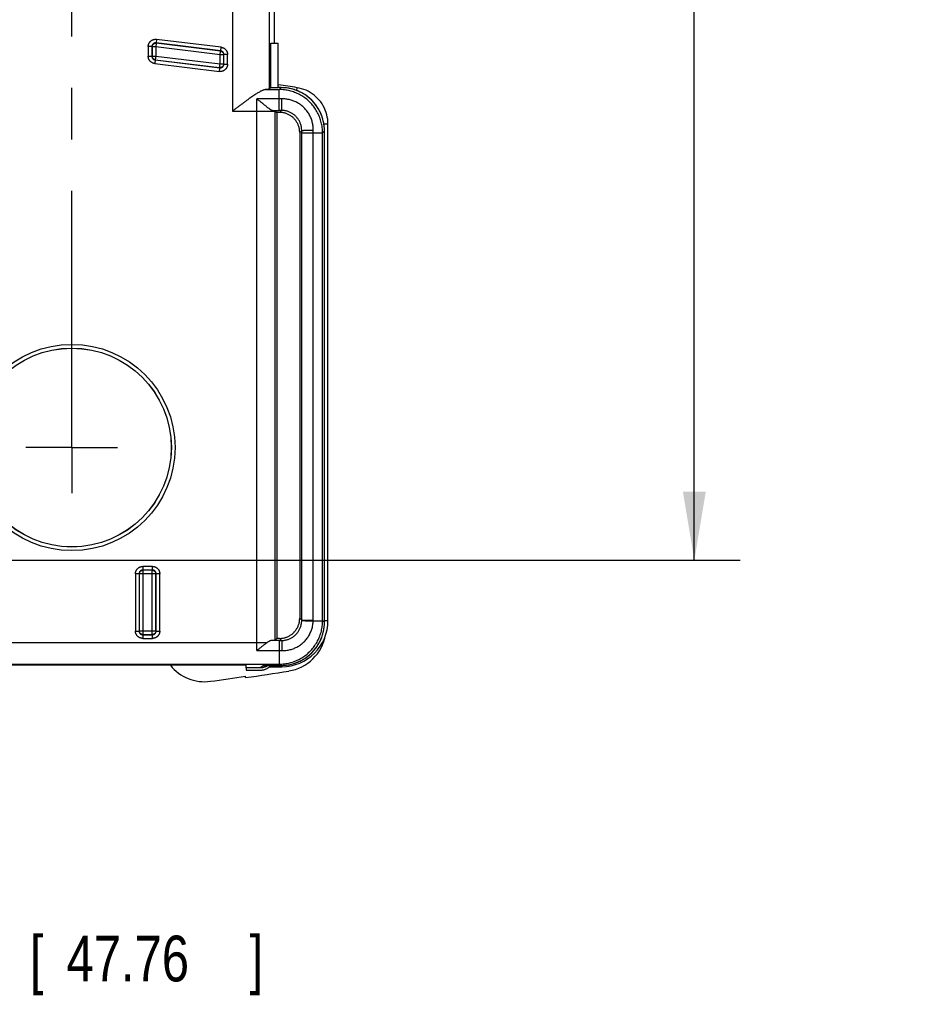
# Model space of a CAD drawing. Header units: inches. Extents: x 0 to 34, y 0 to 22.
# Tile 37 of 47: x 22.3 to 24.8, y 10.5 to 13.2. Entities that reach past the tile are written whole.
import ezdxf

# ---------------------------------------------------------------- set-up
doc = ezdxf.new("R2010")
doc.units = ezdxf.units.IN
doc.header["$LTSCALE"] = 1.87
doc.header["$MEASUREMENT"] = 0
doc.linetypes.add('CENTER', pattern=[0.6, 0.375, -0.075, 0.075, -0.075])
doc.layers.get('0').update_dxf_attribs({"linetype": 'CONTINUOUS'})
doc.layers.add('DEFAULT_1', color=7, linetype='CENTER')
doc.layers.add('DIMENSIONS', color=7, linetype='CONTINUOUS')
doc.styles.get("Standard").update_dxf_attribs({"font": 'txt', "width": 0.8})
doc.dimstyles.new('DIMSTYLE_1', dxfattribs={"dimtxt": 0.125, "dimasz": 0.1875, "dimexe": 0.18, "dimexo": 0.0625, "dimgap": 0.09, "dimtad": 0, "dimtih": 1, "dimtoh": 1, "dimdec": 3, "dimzin": 4, "dimdsep": 46, "dimtxsty": 'STANDARD', "dimblk": '_FILLED', "dimblk1": '_FILLED', "dimblk2": '_FILLED', "dimcen": 0.09, "dimadec": 0, "dimazin": 0, "dimtp": 0.01, "dimtm": 0.01, "dimtfac": 1, "dimtdec": 3, "dimtofl": 0, "dimtmove": 0, "dimatfit": 3, "dimldrblk": '_FILLED', "dimfxl": 1, "dimtolj": 1, "dimtzin": 4, "dimarcsym": 0})

# ---------------------------------------------------------------- blocks, each defined once
blk = doc.blocks.new('_FILLED')
at = {"color": 0, "linetype": 'BYBLOCK'}
blk.add_solid([(0, 0), (-1, 0.167), (-1, -0.167)], dxfattribs=at)
blk = doc.blocks.new('*D4')
at = {"layer": 'DIMENSIONS', "color": 2, "linetype": 'CONTINUOUS'}
for p, q in [((21.457, 18.2607), (24.2746, 18.2607)), ((24.1496, 18.2607), (24.1496, 15.3095)), ((24.1496, 11.7607), (24.1496, 14.6532)), ((21.4569, 11.7607), (24.2746, 11.7607))]:
    blk.add_line(p, q, dxfattribs=at)
at = {"layer": 'DIMENSIONS', "color": 2, "linetype": 'CONTINUOUS', "xscale": 0.1875, "yscale": 0.1875, "zscale": 0.1875}
for p, rotation in [((24.1496, 18.2607), 90), ((24.1496, 11.7607), 270)]:
    blk.add_blockref('_FILLED', p, dxfattribs=dict(at, rotation=rotation))
at = {"layer": 'DIMENSIONS', "color": 2, "linetype": 'CONTINUOUS', "width": 0.8}
for s, p in [('6.500', (23.4871, 15.122)), ('[', (24.1121, 15.122)), ('165.1', (24.2121, 15.122)), (']', (24.7121, 15.122)), ('PANEL MOUNT', (23.5996, 14.9032)), ('SCREW LOCATIONS', (23.3996, 14.7157))]:
    blk.add_text(s, height=0.125, dxfattribs=at).set_placement(p)
blk = doc.blocks.new('*D7')
at = {"layer": 'DIMENSIONS', "color": 2, "linetype": 'CONTINUOUS'}
for p, q in [((21.2693, 11.5731), (21.2693, 10.5482)), ((19.3891, 11.5338), (19.3891, 10.5482)), ((19.3891, 10.6732), (19.0291, 10.6732)), ((21.2693, 10.6732), (21.6484, 10.6732))]:
    blk.add_line(p, q, dxfattribs=at)
at = {"layer": 'DIMENSIONS', "color": 2, "linetype": 'CONTINUOUS', "xscale": 0.1875, "yscale": 0.1875, "zscale": 0.1875}
blk.add_blockref('_FILLED', (19.3891, 10.6732), dxfattribs=at)
at = {"layer": 'DIMENSIONS', "color": 2, "linetype": 'CONTINUOUS', "xscale": 0.1875, "yscale": 0.1875, "zscale": 0.1875, "rotation": 180}
blk.add_blockref('_FILLED', (21.2693, 10.6732), dxfattribs=at)
at = {"layer": 'DIMENSIONS', "color": 2, "linetype": 'CONTINUOUS', "width": 0.8}
for s, p in [('1.880', (21.7109, 10.6107)), ('[', (22.3359, 10.6107)), ('47.76', (22.4359, 10.6107)), (']', (22.9359, 10.6107))]:
    blk.add_text(s, height=0.125, dxfattribs=at).set_placement(p)

msp = doc.modelspace()

# ---------------------------------------------------------------- linework, layer by layer
at = {"color": 7, "linetype": 'CONTINUOUS'}
for p, q in [((23.0039, 13.173), (23.0039, 16.6764)), ((22.8894, 15.7362), (22.8894, 12.9872)), ((22.9894, 15.7354), (22.9894, 13.0473)), ((23.0038, 13.173), (23.0038, 15.7306)), ((22.6815, 13.1833), (22.6803, 13.1734)), ((22.858, 13.1616), (22.6815, 13.1833)), ((22.6691, 13.1635), (22.6591, 13.1635)), ((22.6591, 13.1635), (22.6591, 13.1371)), ((22.6696, 13.1629), (22.6691, 13.1635)), ((22.6691, 13.1635), (22.6691, 13.1371)), ((22.6796, 13.1629), (22.6696, 13.1629)), ((22.6696, 13.1629), (22.6696, 13.1376)), ((22.6808, 13.1728), (22.6796, 13.1629)), ((22.855, 13.1414), (22.6796, 13.1629)), ((22.6796, 13.1629), (22.6796, 13.1376)), ((22.8568, 13.1517), (22.6803, 13.1734)), ((22.6808, 13.1728), (22.6803, 13.1734)), ((22.8563, 13.1513), (22.6808, 13.1728)), ((22.855, 13.1414), (22.8563, 13.1513)), ((22.8563, 13.1513), (22.8568, 13.1517)), ((22.8568, 13.1517), (22.858, 13.1616)), ((22.9936, 13.173), (23.0141, 13.173)), ((22.9936, 13.0514), (22.9936, 13.173)), ((23.0141, 13.0514), (23.0141, 13.173)), ((22.6591, 13.1371), (22.6691, 13.1371)), ((22.6696, 13.1376), (22.6691, 13.1371)), ((22.6696, 13.1376), (22.6796, 13.1376)), ((22.6778, 13.1272), (22.6766, 13.1173)), ((22.6783, 13.1277), (22.6778, 13.1272)), ((22.6778, 13.1272), (22.8543, 13.1055)), ((22.6796, 13.1376), (22.6783, 13.1277)), ((22.6783, 13.1277), (22.8538, 13.1061)), ((22.6796, 13.1376), (22.855, 13.116)), ((22.865, 13.1414), (22.855, 13.1414)), ((22.855, 13.116), (22.855, 13.1414)), ((22.865, 13.1414), (22.8655, 13.1418)), ((22.865, 13.116), (22.865, 13.1414)), ((22.8755, 13.1418), (22.8655, 13.1418)), ((22.8655, 13.1155), (22.8655, 13.1418)), ((22.8755, 13.1155), (22.8755, 13.1418)), ((22.6766, 13.1173), (22.8531, 13.0956)), ((22.8531, 13.0956), (22.8543, 13.1055)), ((22.8538, 13.1061), (22.855, 13.116)), ((22.8538, 13.1061), (22.8543, 13.1055)), ((22.855, 13.116), (22.865, 13.116)), ((22.865, 13.116), (22.8655, 13.1155)), ((22.8655, 13.1155), (22.8755, 13.1155)), ((22.98, 13.0462), (23.0168, 13.0462)), ((22.9894, 13.0473), (22.9936, 13.0514)), ((22.9936, 13.0514), (23.0141, 13.0514)), ((23.022, 13.0514), (23.0142, 13.0514)), ((23.022, 13.0514), (23.0142, 13.0514)), ((23.0168, 13.0462), (23.022, 13.0514)), ((23.0168, 13.0206), (23.0168, 13.0462)), ((23.022, 13.0514), (23.022, 13.0514)), ((23.0642, 13.0436), (23.0655, 13.0513)), ((23.0168, 13.0206), (22.9552, 13.0206)), ((22.8894, 12.9872), (23.0051, 12.9872)), ((22.9551, 11.5362), (22.9551, 12.9872)), ((22.9991, 12.9893), (23.0168, 12.9893)), ((23.01, 12.9838), (23.0051, 12.9887)), ((23.0051, 11.5424), (23.0051, 12.9872)), ((23.0174, 12.9838), (23.0229, 12.9893)), ((23.0174, 12.9838), (23.01, 12.9838)), ((23.01, 12.9838), (23.01, 11.5474)), ((23.0725, 12.9287), (23.078, 12.9342)), ((23.1349, 12.9282), (23.14, 12.9333)), ((23.1385, 12.9526), (23.1496, 12.9526)), ((23.14, 12.9333), (23.1401, 12.9333)), ((23.14, 11.5918), (23.14, 12.9333)), ((23.1401, 11.5918), (23.1401, 12.9333)), ((23.1496, 11.5963), (23.1496, 12.9526)), ((23.0725, 12.9287), (23.0725, 11.6025)), ((23.078, 11.597), (23.078, 12.9282)), ((23.1093, 12.9282), (23.1349, 12.9282)), ((23.1093, 11.597), (23.1093, 12.9282)), ((23.1349, 11.5952), (23.1349, 12.9282)), ((22.6341, 11.7239), (22.6241, 11.7239)), ((22.6241, 11.7239), (22.6241, 11.5674)), ((22.6346, 11.7234), (22.6341, 11.7239)), ((22.6341, 11.7239), (22.6341, 11.5674)), ((22.68, 11.7234), (22.6346, 11.7234)), ((22.6346, 11.7234), (22.6346, 11.5679)), ((22.6706, 11.7439), (22.6441, 11.7439)), ((22.6441, 11.7439), (22.6441, 11.7339)), ((22.6706, 11.7339), (22.6441, 11.7339)), ((22.6446, 11.7334), (22.6441, 11.7339)), ((22.67, 11.7334), (22.6446, 11.7334)), ((22.6446, 11.7334), (22.6446, 11.5579)), ((22.67, 11.7334), (22.6706, 11.7339)), ((22.67, 11.5579), (22.67, 11.7334)), ((22.6706, 11.7339), (22.6706, 11.7439)), ((22.68, 11.7234), (22.6805, 11.7239)), ((22.68, 11.5679), (22.68, 11.7234)), ((22.6905, 11.7239), (22.6805, 11.7239)), ((22.6805, 11.5674), (22.6805, 11.7239)), ((22.6905, 11.5674), (22.6905, 11.7239)), ((23.0725, 11.6025), (23.078, 11.597)), ((23.078, 11.597), (23.1093, 11.597)), ((23.14, 11.5918), (23.1349, 11.5952)), ((23.1401, 11.5963), (23.1496, 11.5963)), ((23.14, 11.5918), (23.1401, 11.5918)), ((22.6241, 11.5674), (22.6341, 11.5674)), ((22.6346, 11.5679), (22.6341, 11.5674)), ((22.6346, 11.5679), (22.68, 11.5679)), ((22.68, 11.5679), (22.6805, 11.5674)), ((22.6805, 11.5674), (22.6905, 11.5674)), ((21.4223, 11.5362), (22.9837, 11.5362)), ((22.6446, 11.5579), (22.6441, 11.5574)), ((22.6441, 11.5574), (22.6706, 11.5574)), ((22.6441, 11.5574), (22.6441, 11.5474)), ((22.6441, 11.5474), (22.6706, 11.5474)), ((22.6446, 11.5579), (22.67, 11.5579)), ((22.67, 11.5579), (22.6706, 11.5574)), ((22.6706, 11.5474), (22.6706, 11.5574)), ((23.0168, 11.5417), (22.9967, 11.5417)), ((23.01, 11.5474), (23.0051, 11.5424)), ((23.0174, 11.5474), (23.01, 11.5474)), ((23.0174, 11.5474), (23.023, 11.5417)), ((22.9552, 11.5144), (23.0168, 11.5144)), ((23.0168, 11.5144), (23.0168, 11.4772)), ((21.4761, 11.4772), (23.0168, 11.4772)), ((22.9259, 11.4744), (21.4871, 11.4744)), ((22.9257, 11.4744), (22.9262, 11.4606)), ((22.9262, 11.4668), (22.9259, 11.4744)), ((22.9644, 11.4668), (22.9262, 11.4668)), ((22.9262, 11.4606), (22.9648, 11.4606)), ((22.9748, 11.4737), (22.9644, 11.4668)), ((22.9748, 11.4737), (23.022, 11.4737)), ((22.9748, 11.4737), (22.9756, 11.4737)), ((22.9867, 11.4737), (22.9863, 11.4735)), ((22.9904, 11.4702), (23.0235, 11.4702)), ((23.022, 11.4737), (23.0168, 11.4772)), ((23.022, 11.4737), (23.022, 11.4737)), ((23.0235, 11.4738), (23.0235, 11.4702)), ((22.9249, 11.4403), (22.9249, 11.444))]:
    msp.add_line(p, q, dxfattribs=at)
for points in [[(23.1401, 12.9333), (23.1399, 12.9399), (23.1393, 12.947), (23.1382, 12.9541), (23.1368, 12.9611), (23.1349, 12.968), (23.1325, 12.9748), (23.1298, 12.9815), (23.1267, 12.988), (23.1232, 12.9942), (23.1193, 13.0003), (23.115, 13.0061), (23.1104, 13.0116), (23.1055, 13.0168), (23.1003, 13.0217), (23.0948, 13.0263), (23.089, 13.0306), (23.0829, 13.0345), (23.0767, 13.038), (23.0702, 13.0411), (23.0635, 13.0439), (23.0567, 13.0462), (23.0498, 13.0481), (23.0428, 13.0496), (23.0357, 13.0506), (23.0286, 13.0512), (23.022, 13.0514)], [(23.1496, 12.9526), (23.1494, 12.9584), (23.1488, 12.9649), (23.1478, 12.9712), (23.1464, 12.9776), (23.1446, 12.9838), (23.1424, 12.9899), (23.1398, 12.9958), (23.1368, 13.0015), (23.1335, 13.0071), (23.1298, 13.0124), (23.1257, 13.0174), (23.1214, 13.0222), (23.1167, 13.0267), (23.1118, 13.0309), (23.1066, 13.0347), (23.1012, 13.0383), (23.0955, 13.0414), (23.0897, 13.0442), (23.0837, 13.0466), (23.0775, 13.0486), (23.0712, 13.0502), (23.0655, 13.0513)], [(23.022, 11.4737), (23.0285, 11.4739), (23.0357, 11.4745), (23.0427, 11.4756), (23.0498, 11.477), (23.0567, 11.4789), (23.0635, 11.4812), (23.0701, 11.484), (23.0766, 11.4871), (23.0829, 11.4906), (23.0889, 11.4945), (23.0947, 11.4988), (23.1002, 11.5034), (23.1055, 11.5083), (23.1104, 11.5135), (23.115, 11.519), (23.1192, 11.5248), (23.1231, 11.5309), (23.1267, 11.5371), (23.1298, 11.5436), (23.1325, 11.5503), (23.1348, 11.5571), (23.1367, 11.564), (23.1382, 11.571), (23.1393, 11.5781), (23.1399, 11.5852), (23.1401, 11.5918)]]:
    msp.add_lwpolyline(points, dxfattribs=at)
for radius in [0.2817, 0.2717, 0.2713]:
    msp.add_circle((22.4504, 12.0687), radius, dxfattribs=at)
for centre, radius, start, end in [((21.2694, 1.8723), 11.3223, 80.87232, 81.13538), ((23.0235, 11.5963), 0.1261, 270, 360), ((23.0235, 11.5786), 0.1217, 279.0139, 349.8745), ((22.8125, 11.5472), 0.1181, 218.047, 277.9222), ((21.2694, 22.6368), 11.3182, 278.41078, 279.01385), ((21.2694, 22.6368), 11.3146, 277.9222, 278.41348)]:
    msp.add_arc(centre, radius, start, end, dxfattribs=at)
for points, knots in [([(22.6591, 13.1635), (22.6591, 13.1641), (22.6591, 13.1654), (22.6594, 13.1672), (22.6598, 13.1691), (22.6604, 13.1708), (22.6612, 13.1726), (22.6621, 13.1742), (22.6632, 13.1757), (22.6644, 13.1772), (22.6658, 13.1785), (22.6673, 13.1797), (22.6688, 13.1807), (22.6705, 13.1816), (22.6722, 13.1823), (22.674, 13.1829), (22.6759, 13.1832), (22.6777, 13.1835), (22.6796, 13.1835), (22.6809, 13.1834), (22.6815, 13.1833)], [0, 0, 0, 0, 0.0559, 0.111303, 0.166624, 0.222342, 0.27821, 0.333689, 0.388857, 0.444273, 0.500086, 0.555731, 0.610956, 0.666223, 0.721938, 0.777781, 0.833264, 0.888548, 0.944111, 1, 1, 1, 1]), ([(22.6803, 13.1734), (22.6799, 13.1734), (22.6791, 13.1735), (22.678, 13.1734), (22.6769, 13.1733), (22.6758, 13.173), (22.6748, 13.1725), (22.6738, 13.172), (22.6729, 13.1713), (22.672, 13.1706), (22.6712, 13.1698), (22.6706, 13.1688), (22.67, 13.1679), (22.6696, 13.1668), (22.6693, 13.1657), (22.6691, 13.1646), (22.6691, 13.1639), (22.6691, 13.1635)], [0, 0, 0, 0, 0.066948, 0.133591, 0.200111, 0.266824, 0.333511, 0.399869, 0.466319, 0.533049, 0.599614, 0.66613, 0.732829, 0.799635, 0.866403, 0.933159, 1, 1, 1, 1]), ([(22.6696, 13.1629), (22.6696, 13.1633), (22.6696, 13.164), (22.6698, 13.1651), (22.6701, 13.1662), (22.6706, 13.1673), (22.6711, 13.1683), (22.6718, 13.1692), (22.6725, 13.17), (22.6734, 13.1708), (22.6743, 13.1714), (22.6753, 13.1719), (22.6763, 13.1724), (22.6774, 13.1727), (22.6785, 13.1729), (22.6797, 13.1729), (22.6804, 13.1729), (22.6808, 13.1728)], [0, 0, 0, 0, 0.066592, 0.133244, 0.199911, 0.266581, 0.333258, 0.399938, 0.466619, 0.533301, 0.599983, 0.666663, 0.73334, 0.800013, 0.866681, 0.933343, 1, 1, 1, 1]), ([(22.8563, 13.1513), (22.8566, 13.1512), (22.8574, 13.1511), (22.8584, 13.1508), (22.8595, 13.1503), (22.8604, 13.1498), (22.8613, 13.1491), (22.8622, 13.1484), (22.8629, 13.1476), (22.8635, 13.1466), (22.8641, 13.1457), (22.8645, 13.1446), (22.8648, 13.1436), (22.865, 13.1425), (22.865, 13.1417), (22.865, 13.1414)], [0, 0, 0, 0, 0.076863, 0.15378, 0.230705, 0.307634, 0.384567, 0.461501, 0.538436, 0.61537, 0.692303, 0.769234, 0.84616, 0.923083, 1, 1, 1, 1]), ([(22.8655, 13.1418), (22.8655, 13.1422), (22.8655, 13.1429), (22.8653, 13.144), (22.865, 13.1451), (22.8646, 13.1461), (22.8641, 13.1471), (22.8634, 13.148), (22.8627, 13.1489), (22.8618, 13.1496), (22.8609, 13.1503), (22.86, 13.1508), (22.8589, 13.1512), (22.8579, 13.1516), (22.8571, 13.1517), (22.8568, 13.1517)], [0, 0, 0, 0, 0.076979, 0.153923, 0.230873, 0.307774, 0.384598, 0.46143, 0.538316, 0.615206, 0.692107, 0.769032, 0.845985, 0.922973, 1, 1, 1, 1]), ([(22.858, 13.1616), (22.8586, 13.1616), (22.8599, 13.1614), (22.8618, 13.1608), (22.8636, 13.1602), (22.8653, 13.1593), (22.8669, 13.1583), (22.8685, 13.1571), (22.8699, 13.1558), (22.8712, 13.1543), (22.8723, 13.1528), (22.8733, 13.1511), (22.8741, 13.1493), (22.8747, 13.1475), (22.8752, 13.1456), (22.8755, 13.1437), (22.8755, 13.1424), (22.8755, 13.1418)], [0, 0, 0, 0, 0.066554, 0.133281, 0.199986, 0.266663, 0.33334, 0.400008, 0.466693, 0.533377, 0.600041, 0.66673, 0.733418, 0.800068, 0.866758, 0.933492, 1, 1, 1, 1]), ([(22.6766, 13.1173), (22.676, 13.1174), (22.6747, 13.1176), (22.6728, 13.1181), (22.671, 13.1188), (22.6693, 13.1196), (22.6677, 13.1207), (22.6661, 13.1218), (22.6647, 13.1232), (22.6634, 13.1246), (22.6623, 13.1262), (22.6613, 13.1278), (22.6605, 13.1296), (22.6599, 13.1314), (22.6594, 13.1333), (22.6591, 13.1352), (22.6591, 13.1365), (22.6591, 13.1371)], [0, 0, 0, 0, 0.066554, 0.133281, 0.199986, 0.266663, 0.33334, 0.400008, 0.466693, 0.533377, 0.600041, 0.66673, 0.733418, 0.800068, 0.866758, 0.933492, 1, 1, 1, 1]), ([(22.6691, 13.1371), (22.6691, 13.1368), (22.6691, 13.136), (22.6693, 13.1349), (22.6696, 13.1338), (22.67, 13.1328), (22.6705, 13.1318), (22.6712, 13.1309), (22.6719, 13.1301), (22.6728, 13.1293), (22.6737, 13.1287), (22.6746, 13.1281), (22.6757, 13.1277), (22.6767, 13.1274), (22.6775, 13.1273), (22.6778, 13.1272)], [0, 0, 0, 0, 0.076979, 0.153923, 0.230873, 0.307774, 0.384598, 0.46143, 0.538316, 0.615206, 0.692107, 0.769032, 0.845985, 0.922973, 1, 1, 1, 1]), ([(22.6783, 13.1277), (22.678, 13.1277), (22.6772, 13.1278), (22.6762, 13.1282), (22.6752, 13.1286), (22.6742, 13.1291), (22.6733, 13.1298), (22.6724, 13.1305), (22.6717, 13.1314), (22.6711, 13.1323), (22.6705, 13.1333), (22.6701, 13.1343), (22.6698, 13.1354), (22.6696, 13.1365), (22.6696, 13.1372), (22.6696, 13.1376)], [0, 0, 0, 0, 0.076863, 0.15378, 0.230705, 0.307634, 0.384567, 0.461501, 0.538436, 0.61537, 0.692303, 0.769234, 0.84616, 0.923083, 1, 1, 1, 1]), ([(22.8755, 13.1155), (22.8755, 13.1148), (22.8755, 13.1136), (22.8752, 13.1117), (22.8748, 13.1099), (22.8742, 13.1081), (22.8734, 13.1064), (22.8725, 13.1047), (22.8714, 13.1032), (22.8702, 13.1018), (22.8688, 13.1005), (22.8674, 13.0993), (22.8658, 13.0983), (22.8641, 13.0974), (22.8624, 13.0966), (22.8606, 13.0961), (22.8587, 13.0957), (22.8569, 13.0955), (22.855, 13.0954), (22.8537, 13.0955), (22.8531, 13.0956)], [0, 0, 0, 0, 0.0559, 0.111303, 0.166624, 0.222342, 0.27821, 0.333689, 0.388857, 0.444273, 0.500086, 0.555731, 0.610956, 0.666223, 0.721938, 0.777781, 0.833264, 0.888548, 0.944111, 1, 1, 1, 1]), ([(22.865, 13.116), (22.865, 13.1157), (22.865, 13.1149), (22.8648, 13.1138), (22.8645, 13.1127), (22.8641, 13.1117), (22.8635, 13.1107), (22.8628, 13.1098), (22.8621, 13.1089), (22.8612, 13.1082), (22.8603, 13.1075), (22.8593, 13.107), (22.8583, 13.1066), (22.8572, 13.1063), (22.8561, 13.1061), (22.8549, 13.106), (22.8542, 13.1061), (22.8538, 13.1061)], [0, 0, 0, 0, 0.066651, 0.133308, 0.199971, 0.266638, 0.33331, 0.399985, 0.466661, 0.533339, 0.600015, 0.66669, 0.733362, 0.800029, 0.866692, 0.933349, 1, 1, 1, 1]), ([(22.8543, 13.1055), (22.8547, 13.1055), (22.8555, 13.1054), (22.8566, 13.1055), (22.8577, 13.1057), (22.8588, 13.106), (22.8598, 13.1064), (22.8608, 13.1069), (22.8618, 13.1076), (22.8626, 13.1083), (22.8634, 13.1092), (22.864, 13.1101), (22.8646, 13.1111), (22.865, 13.1121), (22.8653, 13.1132), (22.8655, 13.1143), (22.8655, 13.1151), (22.8655, 13.1155)], [0, 0, 0, 0, 0.066948, 0.133591, 0.200111, 0.266824, 0.333511, 0.399869, 0.466319, 0.533049, 0.599614, 0.66613, 0.732829, 0.799635, 0.866403, 0.933159, 1, 1, 1, 1]), ([(22.98, 13.0462), (22.9793, 13.0462), (22.9779, 13.046), (22.9757, 13.0455), (22.9732, 13.0447), (22.9705, 13.0436), (22.9674, 13.0422), (22.964, 13.0404), (22.9603, 13.0383), (22.9563, 13.0359), (22.9519, 13.0331), (22.9471, 13.0299), (22.9419, 13.0264), (22.9363, 13.0225), (22.9304, 13.0182), (22.9242, 13.0136), (22.9176, 13.0087), (22.9108, 13.0036), (22.9038, 12.9982), (22.8967, 12.9928), (22.8919, 12.9891), (22.8894, 12.9872)], [0, 0, 0, 0, 0.018166, 0.038961, 0.062759, 0.0899, 0.1207, 0.155451, 0.194424, 0.237857, 0.28594, 0.338805, 0.396503, 0.458988, 0.526095, 0.597535, 0.672874, 0.751543, 0.832842, 0.915959, 1, 1, 1, 1]), ([(22.9894, 13.0473), (22.9893, 13.0472), (22.989, 13.0471), (22.9883, 13.0469), (22.9873, 13.0468), (22.9859, 13.0467), (22.9842, 13.0465), (22.9822, 13.0464), (22.9807, 13.0463), (22.98, 13.0462)], [0, 0, 0, 0, 0.038023, 0.110574, 0.21859, 0.362003, 0.540439, 0.753341, 1, 1, 1, 1]), ([(23.0142, 13.0514), (23.0142, 13.0514), (23.0142, 13.0514), (23.0141, 13.0514), (23.0141, 13.0514), (23.0141, 13.0514)], [0, 0, 0, 0, 0.344593, 0.689191, 1, 1, 1, 1]), ([(23.1349, 12.9282), (23.1349, 12.9305), (23.1347, 12.9353), (23.1341, 12.9424), (23.133, 12.9495), (23.1315, 12.9564), (23.1296, 12.9633), (23.1273, 12.97), (23.1246, 12.9766), (23.1214, 12.9831), (23.1179, 12.9893), (23.114, 12.9953), (23.1098, 13.001), (23.1053, 13.0065), (23.1004, 13.0117), (23.0952, 13.0166), (23.0897, 13.0211), (23.0839, 13.0254), (23.0779, 13.0293), (23.0717, 13.0328), (23.0653, 13.0359), (23.0587, 13.0386), (23.052, 13.0409), (23.0451, 13.0429), (23.0381, 13.0444), (23.0311, 13.0454), (23.024, 13.0461), (23.0192, 13.0462), (23.0168, 13.0462)], [0, 0, 0, 0, 0.038505, 0.076926, 0.115315, 0.153763, 0.192262, 0.230729, 0.26919, 0.307667, 0.346167, 0.384621, 0.423019, 0.46145, 0.499947, 0.538421, 0.576869, 0.615325, 0.653814, 0.692294, 0.730718, 0.769149, 0.80764, 0.846117, 0.884562, 0.923017, 0.961503, 1, 1, 1, 1]), ([(23.14, 12.9333), (23.14, 12.9357), (23.1399, 12.9405), (23.1393, 12.9476), (23.1382, 12.9546), (23.1367, 12.9616), (23.1348, 12.9685), (23.1324, 12.9752), (23.1297, 12.9818), (23.1266, 12.9882), (23.1231, 12.9944), (23.1192, 13.0004), (23.115, 13.0062), (23.1104, 13.0117), (23.1055, 13.0168), (23.1003, 13.0217), (23.0948, 13.0263), (23.0891, 13.0305), (23.0831, 13.0344), (23.0769, 13.0379), (23.0705, 13.041), (23.0639, 13.0438), (23.0571, 13.0461), (23.0503, 13.048), (23.0433, 13.0495), (23.0362, 13.0506), (23.0291, 13.0512), (23.0244, 13.0514), (23.022, 13.0514)], [0, 0, 0, 0, 0.038491, 0.076968, 0.115418, 0.15386, 0.192332, 0.230818, 0.269255, 0.307686, 0.346164, 0.384637, 0.423074, 0.461521, 0.500002, 0.53849, 0.576937, 0.615363, 0.653828, 0.692311, 0.730753, 0.769199, 0.807682, 0.84616, 0.884604, 0.923042, 0.961508, 1, 1, 1, 1]), ([(22.9551, 12.9872), (22.9551, 12.9885), (22.9551, 12.9911), (22.9551, 12.9951), (22.9551, 12.9989), (22.9551, 13.0028), (22.9551, 13.0065), (22.9552, 13.0102), (22.9552, 13.0138), (22.9552, 13.0172), (22.9552, 13.0195), (22.9552, 13.0206)], [0, 0, 0, 0, 0.118212, 0.235516, 0.351642, 0.466493, 0.579494, 0.689761, 0.796764, 0.900279, 1, 1, 1, 1]), ([(22.9552, 13.0206), (22.9562, 13.0199), (22.9583, 13.0185), (22.9613, 13.0164), (22.9644, 13.0141), (22.9674, 13.0117), (22.9703, 13.0094), (22.9731, 13.007), (22.9758, 13.0047), (22.9785, 13.0025), (22.981, 13.0004), (22.9833, 12.9985), (22.9856, 12.9967), (22.9877, 12.9951), (22.9896, 12.9937), (22.9915, 12.9925), (22.9931, 12.9915), (22.9947, 12.9907), (22.996, 12.99), (22.9972, 12.9896), (22.9982, 12.9894), (22.9989, 12.9893), (22.9991, 12.9893)], [0, 0, 0, 0, 0.067785, 0.137645, 0.207997, 0.278084, 0.347369, 0.415216, 0.481026, 0.544234, 0.60434, 0.66093, 0.713675, 0.762342, 0.806794, 0.846996, 0.882961, 0.91491, 0.942761, 0.966014, 0.984798, 1, 1, 1, 1]), ([(23.0237, 13.0207), (23.0229, 13.0207), (23.0214, 13.0206), (23.0191, 13.0206), (23.0176, 13.0206), (23.0168, 13.0206)], [0, 0, 0, 0, 0.331217, 0.664875, 1, 1, 1, 1]), ([(23.0168, 12.9893), (23.0168, 12.9893), (23.0168, 12.9895), (23.0168, 12.9898), (23.0168, 12.9904), (23.0168, 12.9911), (23.0168, 12.9919), (23.0168, 12.993), (23.0168, 12.9942), (23.0168, 12.9955), (23.0168, 12.997), (23.0168, 12.9985), (23.0168, 13.0002), (23.0168, 13.002), (23.0168, 13.0038), (23.0168, 13.0057), (23.0168, 13.0077), (23.0168, 13.0096), (23.0168, 13.0115), (23.0168, 13.0135), (23.0168, 13.0153), (23.0168, 13.0172), (23.0168, 13.0189), (23.0168, 13.02), (23.0168, 13.0206)], [0, 0, 0, 0, 0.004663, 0.015352, 0.031966, 0.054347, 0.082283, 0.115507, 0.153705, 0.196512, 0.243522, 0.294288, 0.348328, 0.405128, 0.464147, 0.524826, 0.586586, 0.648841, 0.711, 0.772471, 0.83267, 0.891024, 0.94698, 1, 1, 1, 1]), ([(23.0229, 12.9893), (23.0229, 12.9893), (23.023, 12.9895), (23.0231, 12.9898), (23.0232, 12.9904), (23.0232, 12.9911), (23.0233, 12.9919), (23.0234, 12.993), (23.0235, 12.9942), (23.0236, 12.9955), (23.0236, 12.997), (23.0237, 12.9986), (23.0237, 13.0003), (23.0238, 13.002), (23.0238, 13.0039), (23.0238, 13.0058), (23.0239, 13.0077), (23.0239, 13.0097), (23.0239, 13.0116), (23.0238, 13.0135), (23.0238, 13.0154), (23.0238, 13.0172), (23.0238, 13.019), (23.0237, 13.0201), (23.0237, 13.0207)], [0, 0, 0, 0, 0.005612, 0.016734, 0.033612, 0.056171, 0.084229, 0.117535, 0.155782, 0.19861, 0.245616, 0.296353, 0.350341, 0.407066, 0.465988, 0.526546, 0.588163, 0.650254, 0.712226, 0.773489, 0.833459, 0.891566, 0.947256, 1, 1, 1, 1]), ([(23.1093, 12.935), (23.1094, 12.9369), (23.1093, 12.9407), (23.1089, 12.9463), (23.1081, 12.9519), (23.1069, 12.9574), (23.1053, 12.9628), (23.1034, 12.9681), (23.1011, 12.9733), (23.0985, 12.9783), (23.0955, 12.9831), (23.0922, 12.9877), (23.0887, 12.9921), (23.0848, 12.9962), (23.0807, 13), (23.0763, 13.0036), (23.0717, 13.0069), (23.0669, 13.0098), (23.0619, 13.0124), (23.0568, 13.0147), (23.0515, 13.0166), (23.046, 13.0182), (23.0405, 13.0194), (23.0349, 13.0202), (23.0293, 13.0207), (23.0256, 13.0207), (23.0237, 13.0207)], [0, 0, 0, 0, 0.041995, 0.083644, 0.125193, 0.166816, 0.208496, 0.250147, 0.291785, 0.333466, 0.375189, 0.41684, 0.458451, 0.500131, 0.54185, 0.583518, 0.625161, 0.666833, 0.708505, 0.750157, 0.791834, 0.8335, 0.87516, 0.91685, 0.958505, 1, 1, 1, 1]), ([(22.9991, 12.9893), (22.9997, 12.9893), (23.0006, 12.9892), (23.0019, 12.9891), (23.003, 12.9891), (23.0037, 12.989), (23.0043, 12.9889), (23.0046, 12.9889), (23.0049, 12.9888), (23.005, 12.9888), (23.0051, 12.9887), (23.0051, 12.9887)], [0, 0, 0, 0, 0.26237, 0.484378, 0.653899, 0.775908, 0.862492, 0.922337, 0.962011, 0.986519, 1, 1, 1, 1]), ([(23.0051, 12.9872), (23.0051, 12.9874), (23.0051, 12.9877), (23.0051, 12.9882), (23.0051, 12.9885), (23.0051, 12.9887)], [0, 0, 0, 0, 0.341068, 0.67489, 1, 1, 1, 1]), ([(23.0229, 12.9893), (23.0222, 12.9893), (23.0209, 12.9893), (23.0189, 12.9893), (23.0175, 12.9893), (23.0168, 12.9893)], [0, 0, 0, 0, 0.327267, 0.660727, 1, 1, 1, 1]), ([(23.078, 12.9342), (23.0779, 12.9356), (23.0778, 12.9383), (23.0774, 12.9424), (23.0766, 12.9465), (23.0755, 12.9504), (23.0742, 12.9543), (23.0725, 12.9581), (23.0706, 12.9617), (23.0684, 12.9652), (23.0659, 12.9685), (23.0632, 12.9717), (23.0603, 12.9746), (23.0572, 12.9773), (23.0539, 12.9797), (23.0504, 12.9819), (23.0468, 12.9838), (23.043, 12.9855), (23.0391, 12.9869), (23.0351, 12.9879), (23.0311, 12.9887), (23.027, 12.9892), (23.0242, 12.9893), (23.0229, 12.9893)], [0, 0, 0, 0, 0.047667, 0.095279, 0.142877, 0.190529, 0.238171, 0.28577, 0.333409, 0.381044, 0.428568, 0.476118, 0.523774, 0.57137, 0.618948, 0.666597, 0.714215, 0.761783, 0.809406, 0.857077, 0.904731, 0.952384, 1, 1, 1, 1]), ([(23.0725, 12.9287), (23.0725, 12.9301), (23.0724, 12.9328), (23.0719, 12.9369), (23.0711, 12.941), (23.0701, 12.945), (23.0687, 12.9489), (23.067, 12.9526), (23.0651, 12.9563), (23.0629, 12.9598), (23.0605, 12.9631), (23.0578, 12.9662), (23.0549, 12.9691), (23.0517, 12.9718), (23.0484, 12.9743), (23.0449, 12.9765), (23.0413, 12.9784), (23.0375, 12.98), (23.0336, 12.9814), (23.0296, 12.9825), (23.0256, 12.9832), (23.0215, 12.9837), (23.0187, 12.9838), (23.0174, 12.9838)], [0, 0, 0, 0, 0.047641, 0.095275, 0.142904, 0.190528, 0.238147, 0.285761, 0.333373, 0.380982, 0.42859, 0.476196, 0.523804, 0.57141, 0.619018, 0.666627, 0.714239, 0.761853, 0.809472, 0.857096, 0.904725, 0.952359, 1, 1, 1, 1]), ([(23.0779, 12.9342), (23.078, 12.9342), (23.0782, 12.9343), (23.0785, 12.9344), (23.079, 12.9345), (23.0797, 12.9346), (23.0806, 12.9347), (23.0816, 12.9348), (23.0828, 12.9348), (23.0842, 12.9349), (23.0856, 12.935), (23.0872, 12.935), (23.0889, 12.9351), (23.0907, 12.9351), (23.0926, 12.9352), (23.0945, 12.9352), (23.0964, 12.9352), (23.0983, 12.9352), (23.1003, 12.9352), (23.1022, 12.9352), (23.1041, 12.9352), (23.1059, 12.9351), (23.1076, 12.9351), (23.1088, 12.9351), (23.1093, 12.935)], [0, 0, 0, 0, 0.005615, 0.016738, 0.033617, 0.056178, 0.084237, 0.117545, 0.155793, 0.198624, 0.245632, 0.296372, 0.350362, 0.407089, 0.466013, 0.526573, 0.588191, 0.65028, 0.71225, 0.77351, 0.833476, 0.891577, 0.947262, 1, 1, 1, 1]), ([(23.078, 12.9282), (23.078, 12.9289), (23.078, 12.9302), (23.078, 12.9322), (23.078, 12.9335), (23.078, 12.9342)], [0, 0, 0, 0, 0.341051, 0.675166, 1, 1, 1, 1]), ([(23.1093, 12.9282), (23.1093, 12.9289), (23.1093, 12.9305), (23.1093, 12.9328), (23.1093, 12.9343), (23.1093, 12.935)], [0, 0, 0, 0, 0.337052, 0.670677, 1, 1, 1, 1]), ([(23.078, 12.9282), (23.078, 12.9282), (23.0782, 12.9282), (23.0785, 12.9282), (23.079, 12.9282), (23.0797, 12.9282), (23.0806, 12.9282), (23.0816, 12.9282), (23.0828, 12.9282), (23.0842, 12.9282), (23.0856, 12.9282), (23.0872, 12.9282), (23.0889, 12.9282), (23.0907, 12.9282), (23.0925, 12.9282), (23.0944, 12.9282), (23.0963, 12.9282), (23.0983, 12.9282), (23.1002, 12.9282), (23.1021, 12.9282), (23.104, 12.9282), (23.1058, 12.9282), (23.1076, 12.9282), (23.1087, 12.9282), (23.1093, 12.9282)], [0, 0, 0, 0, 0.004662, 0.015351, 0.031965, 0.054346, 0.082281, 0.115506, 0.153703, 0.19651, 0.24352, 0.294287, 0.348326, 0.405126, 0.464145, 0.524824, 0.586584, 0.648839, 0.710998, 0.772468, 0.832667, 0.891021, 0.946976, 1, 1, 1, 1]), ([(22.6241, 11.7239), (22.6241, 11.7245), (22.6241, 11.7258), (22.6244, 11.7276), (22.6248, 11.7294), (22.6254, 11.7312), (22.6261, 11.7328), (22.627, 11.7345), (22.6281, 11.736), (22.6293, 11.7374), (22.6306, 11.7387), (22.632, 11.7399), (22.6335, 11.7409), (22.6351, 11.7418), (22.6368, 11.7426), (22.6386, 11.7432), (22.6404, 11.7436), (22.6422, 11.7439), (22.6434, 11.7439), (22.6441, 11.7439)], [0, 0, 0, 0, 0.05872, 0.117568, 0.176408, 0.23524, 0.29408, 0.352903, 0.411717, 0.470544, 0.529363, 0.588176, 0.647008, 0.705828, 0.764661, 0.8235, 0.882339, 0.941211, 1, 1, 1, 1]), ([(22.6441, 11.7339), (22.6437, 11.7339), (22.6429, 11.7339), (22.6418, 11.7337), (22.6407, 11.7334), (22.6397, 11.733), (22.6387, 11.7324), (22.6378, 11.7318), (22.637, 11.731), (22.6362, 11.7302), (22.6356, 11.7293), (22.635, 11.7283), (22.6346, 11.7272), (22.6343, 11.7262), (22.6341, 11.725), (22.6341, 11.7243), (22.6341, 11.7239)], [0, 0, 0, 0, 0.071482, 0.142991, 0.214439, 0.285828, 0.357212, 0.428607, 0.499977, 0.571305, 0.642638, 0.714031, 0.78547, 0.856939, 0.928449, 1, 1, 1, 1]), ([(22.6346, 11.7234), (22.6346, 11.7238), (22.6346, 11.7245), (22.6348, 11.7256), (22.6351, 11.7267), (22.6355, 11.7278), (22.6361, 11.7287), (22.6367, 11.7297), (22.6375, 11.7305), (22.6383, 11.7312), (22.6392, 11.7319), (22.6402, 11.7324), (22.6413, 11.7329), (22.6423, 11.7332), (22.6434, 11.7334), (22.6442, 11.7334), (22.6446, 11.7334)], [0, 0, 0, 0, 0.071352, 0.142766, 0.214199, 0.285632, 0.357072, 0.428514, 0.499957, 0.5714, 0.642842, 0.714282, 0.785718, 0.857151, 0.928578, 1, 1, 1, 1]), ([(22.67, 11.7334), (22.6704, 11.7334), (22.6712, 11.7334), (22.6723, 11.7332), (22.6733, 11.7329), (22.6744, 11.7324), (22.6754, 11.7319), (22.6763, 11.7312), (22.6771, 11.7305), (22.6779, 11.7297), (22.6785, 11.7287), (22.6791, 11.7278), (22.6795, 11.7267), (22.6798, 11.7256), (22.68, 11.7245), (22.68, 11.7238), (22.68, 11.7234)], [0, 0, 0, 0, 0.071352, 0.142766, 0.214199, 0.285632, 0.357072, 0.428514, 0.499957, 0.5714, 0.642842, 0.714282, 0.785718, 0.857151, 0.928578, 1, 1, 1, 1]), ([(22.6706, 11.7439), (22.6712, 11.7439), (22.6724, 11.7439), (22.6742, 11.7436), (22.676, 11.7432), (22.6778, 11.7426), (22.6795, 11.7418), (22.6811, 11.7409), (22.6826, 11.7399), (22.684, 11.7387), (22.6853, 11.7374), (22.6865, 11.736), (22.6876, 11.7345), (22.6885, 11.7328), (22.6892, 11.7312), (22.6898, 11.7294), (22.6902, 11.7276), (22.6905, 11.7258), (22.6905, 11.7245), (22.6905, 11.7239)], [0, 0, 0, 0, 0.05872, 0.117568, 0.176408, 0.23524, 0.29408, 0.352903, 0.411717, 0.470544, 0.529363, 0.588176, 0.647008, 0.705828, 0.764661, 0.8235, 0.882339, 0.941211, 1, 1, 1, 1]), ([(22.6805, 11.7239), (22.6805, 11.7243), (22.6805, 11.725), (22.6803, 11.7262), (22.68, 11.7272), (22.6796, 11.7283), (22.679, 11.7293), (22.6784, 11.7302), (22.6776, 11.731), (22.6768, 11.7318), (22.6759, 11.7324), (22.6749, 11.733), (22.6739, 11.7334), (22.6728, 11.7337), (22.6717, 11.7339), (22.6709, 11.7339), (22.6706, 11.7339)], [0, 0, 0, 0, 0.071482, 0.142991, 0.214439, 0.285828, 0.357212, 0.428607, 0.499977, 0.571305, 0.642638, 0.714031, 0.78547, 0.856939, 0.928449, 1, 1, 1, 1]), ([(23.0168, 11.4772), (23.0192, 11.4772), (23.024, 11.4773), (23.0311, 11.478), (23.0381, 11.479), (23.0451, 11.4805), (23.052, 11.4825), (23.0588, 11.4848), (23.0654, 11.4875), (23.0718, 11.4907), (23.078, 11.4942), (23.084, 11.4981), (23.0897, 11.5023), (23.0952, 11.5069), (23.1004, 11.5118), (23.1053, 11.517), (23.1099, 11.5225), (23.1141, 11.5282), (23.118, 11.5342), (23.1215, 11.5405), (23.1246, 11.5469), (23.1273, 11.5535), (23.1297, 11.5603), (23.1316, 11.5671), (23.1331, 11.5741), (23.1341, 11.5812), (23.1348, 11.5882), (23.1349, 11.5929), (23.1349, 11.5952)], [0, 0, 0, 0, 0.038536, 0.077061, 0.115557, 0.154041, 0.192558, 0.231089, 0.269561, 0.308025, 0.346546, 0.385074, 0.423569, 0.462057, 0.500572, 0.539108, 0.577579, 0.616018, 0.654512, 0.693051, 0.731564, 0.770062, 0.80857, 0.847095, 0.88559, 0.92404, 0.962402, 1, 1, 1, 1]), ([(23.0174, 11.5474), (23.0187, 11.5474), (23.0215, 11.5475), (23.0256, 11.5479), (23.0296, 11.5487), (23.0336, 11.5498), (23.0375, 11.5511), (23.0413, 11.5528), (23.0449, 11.5547), (23.0484, 11.5569), (23.0517, 11.5593), (23.0549, 11.562), (23.0578, 11.5649), (23.0605, 11.5681), (23.0629, 11.5714), (23.0651, 11.5749), (23.067, 11.5785), (23.0687, 11.5823), (23.0701, 11.5862), (23.0711, 11.5902), (23.0719, 11.5942), (23.0724, 11.5983), (23.0725, 11.6011), (23.0725, 11.6025)], [0, 0, 0, 0, 0.047641, 0.095275, 0.142904, 0.190528, 0.238147, 0.285761, 0.333373, 0.380982, 0.42859, 0.476196, 0.523804, 0.57141, 0.619018, 0.666627, 0.714239, 0.761853, 0.809472, 0.857096, 0.904725, 0.952359, 1, 1, 1, 1]), ([(23.022, 11.4737), (23.0243, 11.4737), (23.0291, 11.4739), (23.0362, 11.4745), (23.0433, 11.4756), (23.0502, 11.4771), (23.0571, 11.479), (23.0639, 11.4813), (23.0705, 11.4841), (23.0769, 11.4872), (23.0831, 11.4907), (23.0891, 11.4946), (23.0948, 11.4988), (23.1003, 11.5034), (23.1055, 11.5083), (23.1104, 11.5135), (23.115, 11.5189), (23.1192, 11.5247), (23.1231, 11.5307), (23.1266, 11.5369), (23.1297, 11.5433), (23.1324, 11.5499), (23.1348, 11.5567), (23.1367, 11.5635), (23.1382, 11.5705), (23.1393, 11.5776), (23.1399, 11.5847), (23.14, 11.5894), (23.14, 11.5918)], [0, 0, 0, 0, 0.038492, 0.076958, 0.115398, 0.153843, 0.192321, 0.230804, 0.269251, 0.307695, 0.346178, 0.384644, 0.423072, 0.461519, 0.500008, 0.538489, 0.576937, 0.615374, 0.653847, 0.692325, 0.730755, 0.769191, 0.807676, 0.846147, 0.884588, 0.923035, 0.961511, 1, 1, 1, 1]), ([(23.023, 11.5417), (23.0243, 11.5418), (23.027, 11.5419), (23.031, 11.5423), (23.035, 11.5431), (23.039, 11.5441), (23.0428, 11.5454), (23.0465, 11.547), (23.0501, 11.5489), (23.0536, 11.5511), (23.0569, 11.5534), (23.06, 11.5561), (23.0629, 11.5589), (23.0656, 11.562), (23.068, 11.5652), (23.0702, 11.5687), (23.0722, 11.5722), (23.0739, 11.5759), (23.0753, 11.5798), (23.0764, 11.5837), (23.0772, 11.5877), (23.0778, 11.5917), (23.0779, 11.5944), (23.0779, 11.5958)], [0, 0, 0, 0, 0.047567, 0.09503, 0.142459, 0.189983, 0.23755, 0.28504, 0.332564, 0.380185, 0.427762, 0.475319, 0.522955, 0.570641, 0.61831, 0.665997, 0.713686, 0.761378, 0.809104, 0.85685, 0.904583, 0.952295, 1, 1, 1, 1]), ([(23.0236, 11.5143), (23.0255, 11.5142), (23.0293, 11.5142), (23.035, 11.5146), (23.0406, 11.5154), (23.0462, 11.5166), (23.0516, 11.5182), (23.057, 11.5201), (23.0622, 11.5224), (23.0672, 11.5251), (23.0721, 11.5281), (23.0767, 11.5314), (23.0811, 11.535), (23.0852, 11.5389), (23.0891, 11.5431), (23.0927, 11.5476), (23.0959, 11.5523), (23.0989, 11.5572), (23.1015, 11.5623), (23.1037, 11.5675), (23.1056, 11.5729), (23.1071, 11.5784), (23.1082, 11.5841), (23.1089, 11.5897), (23.1092, 11.5935), (23.1092, 11.5954)], [0, 0, 0, 0, 0.043938, 0.087336, 0.13048, 0.173726, 0.217153, 0.26056, 0.303843, 0.347191, 0.39071, 0.434192, 0.477574, 0.521022, 0.564597, 0.608138, 0.651638, 0.69517, 0.738741, 0.782348, 0.825948, 0.86952, 0.913126, 0.956675, 1, 1, 1, 1]), ([(23.0779, 11.5958), (23.0779, 11.5959), (23.078, 11.5962), (23.078, 11.5966), (23.078, 11.5968), (23.078, 11.597)], [0, 0, 0, 0, 0.338789, 0.672135, 1, 1, 1, 1]), ([(23.0779, 11.5958), (23.078, 11.5958), (23.0782, 11.5958), (23.0785, 11.5959), (23.079, 11.5959), (23.0797, 11.5959), (23.0806, 11.5959), (23.0816, 11.5959), (23.0828, 11.5959), (23.0841, 11.5959), (23.0856, 11.5959), (23.0872, 11.5958), (23.0889, 11.5958), (23.0907, 11.5958), (23.0925, 11.5958), (23.0944, 11.5957), (23.0963, 11.5957), (23.0982, 11.5957), (23.1002, 11.5956), (23.1021, 11.5956), (23.104, 11.5955), (23.1058, 11.5955), (23.1075, 11.5954), (23.1087, 11.5954), (23.1092, 11.5954)], [0, 0, 0, 0, 0.004774, 0.015521, 0.032174, 0.054582, 0.082533, 0.115765, 0.153963, 0.196763, 0.243761, 0.29451, 0.348529, 0.405305, 0.464299, 0.52495, 0.586684, 0.648914, 0.711049, 0.772499, 0.832681, 0.891024, 0.946974, 1, 1, 1, 1]), ([(23.1092, 11.5954), (23.1092, 11.5956), (23.1093, 11.5959), (23.1093, 11.5964), (23.1093, 11.5968), (23.1093, 11.597)], [0, 0, 0, 0, 0.340808, 0.674154, 1, 1, 1, 1]), ([(23.1092, 11.5954), (23.1104, 11.5954), (23.1126, 11.5954), (23.1159, 11.5954), (23.1189, 11.5954), (23.1217, 11.5954), (23.1243, 11.5954), (23.1266, 11.5954), (23.1286, 11.5954), (23.1304, 11.5954), (23.1319, 11.5954), (23.1331, 11.5954), (23.1339, 11.5954), (23.1345, 11.5954), (23.1348, 11.5954), (23.1349, 11.5954)], [0, 0, 0, 0, 0.134329, 0.261094, 0.379627, 0.489303, 0.589543, 0.679821, 0.759659, 0.828637, 0.886391, 0.932617, 0.967071, 0.989572, 1, 1, 1, 1]), ([(22.6441, 11.5474), (22.6434, 11.5474), (22.6422, 11.5475), (22.6404, 11.5477), (22.6386, 11.5482), (22.6368, 11.5488), (22.6351, 11.5495), (22.6335, 11.5504), (22.632, 11.5514), (22.6306, 11.5526), (22.6293, 11.5539), (22.6281, 11.5554), (22.627, 11.5569), (22.6261, 11.5585), (22.6254, 11.5602), (22.6248, 11.5619), (22.6244, 11.5637), (22.6241, 11.5656), (22.6241, 11.5668), (22.6241, 11.5674)], [0, 0, 0, 0, 0.05872, 0.117568, 0.176408, 0.23524, 0.29408, 0.352903, 0.411717, 0.470544, 0.529363, 0.588176, 0.647008, 0.705828, 0.764661, 0.8235, 0.882339, 0.941211, 1, 1, 1, 1]), ([(22.6341, 11.5674), (22.6341, 11.5671), (22.6341, 11.5663), (22.6343, 11.5652), (22.6346, 11.5641), (22.635, 11.5631), (22.6356, 11.5621), (22.6362, 11.5612), (22.637, 11.5603), (22.6378, 11.5596), (22.6387, 11.5589), (22.6397, 11.5584), (22.6407, 11.558), (22.6418, 11.5577), (22.6429, 11.5575), (22.6437, 11.5574), (22.6441, 11.5574)], [0, 0, 0, 0, 0.071482, 0.142991, 0.214439, 0.285828, 0.357212, 0.428607, 0.499977, 0.571305, 0.642638, 0.714031, 0.78547, 0.856939, 0.928449, 1, 1, 1, 1]), ([(22.6446, 11.5579), (22.6442, 11.5579), (22.6434, 11.558), (22.6423, 11.5582), (22.6413, 11.5585), (22.6402, 11.5589), (22.6392, 11.5595), (22.6383, 11.5601), (22.6375, 11.5609), (22.6367, 11.5617), (22.6361, 11.5626), (22.6355, 11.5636), (22.6351, 11.5646), (22.6348, 11.5657), (22.6346, 11.5668), (22.6346, 11.5676), (22.6346, 11.5679)], [0, 0, 0, 0, 0.071352, 0.142766, 0.214199, 0.285632, 0.357072, 0.428514, 0.499957, 0.5714, 0.642842, 0.714282, 0.785718, 0.857151, 0.928578, 1, 1, 1, 1]), ([(22.68, 11.5679), (22.68, 11.5676), (22.68, 11.5668), (22.6798, 11.5657), (22.6795, 11.5646), (22.6791, 11.5636), (22.6785, 11.5626), (22.6779, 11.5617), (22.6771, 11.5609), (22.6763, 11.5601), (22.6754, 11.5595), (22.6744, 11.5589), (22.6733, 11.5585), (22.6723, 11.5582), (22.6712, 11.558), (22.6704, 11.5579), (22.67, 11.5579)], [0, 0, 0, 0, 0.071416, 0.142837, 0.214263, 0.285693, 0.357127, 0.428563, 0.5, 0.571437, 0.642873, 0.714307, 0.785737, 0.857163, 0.928584, 1, 1, 1, 1]), ([(22.6905, 11.5674), (22.6905, 11.5668), (22.6905, 11.5656), (22.6902, 11.5637), (22.6898, 11.5619), (22.6892, 11.5602), (22.6885, 11.5585), (22.6876, 11.5569), (22.6865, 11.5554), (22.6853, 11.5539), (22.684, 11.5526), (22.6826, 11.5514), (22.6811, 11.5504), (22.6795, 11.5495), (22.6778, 11.5488), (22.676, 11.5482), (22.6742, 11.5477), (22.6724, 11.5475), (22.6712, 11.5474), (22.6706, 11.5474)], [0, 0, 0, 0, 0.05872, 0.117568, 0.176408, 0.23524, 0.29408, 0.352903, 0.411717, 0.470544, 0.529363, 0.588176, 0.647008, 0.705828, 0.764661, 0.8235, 0.882339, 0.941211, 1, 1, 1, 1]), ([(22.6706, 11.5574), (22.6709, 11.5574), (22.6717, 11.5575), (22.6728, 11.5577), (22.6739, 11.558), (22.6749, 11.5584), (22.6759, 11.5589), (22.6768, 11.5596), (22.6776, 11.5603), (22.6784, 11.5612), (22.679, 11.5621), (22.6796, 11.5631), (22.68, 11.5641), (22.6803, 11.5652), (22.6805, 11.5663), (22.6805, 11.5671), (22.6805, 11.5674)], [0, 0, 0, 0, 0.071482, 0.142991, 0.214439, 0.285828, 0.357212, 0.428607, 0.499977, 0.571305, 0.642638, 0.714031, 0.78547, 0.856939, 0.928449, 1, 1, 1, 1]), ([(22.9552, 11.5144), (22.9551, 11.5155), (22.9551, 11.5179), (22.9551, 11.5215), (22.9551, 11.5251), (22.9551, 11.5288), (22.9551, 11.5325), (22.9551, 11.535), (22.9551, 11.5362)], [0, 0, 0, 0, 0.160713, 0.324854, 0.491247, 0.659372, 0.829078, 1, 1, 1, 1]), ([(22.9552, 11.5144), (22.9562, 11.5151), (22.9583, 11.5167), (22.9614, 11.5191), (22.9645, 11.5215), (22.9675, 11.5239), (22.9704, 11.5262), (22.9733, 11.5285), (22.976, 11.5307), (22.9787, 11.5327), (22.9812, 11.5345), (22.9829, 11.5357), (22.9837, 11.5362)], [0, 0, 0, 0, 0.108278, 0.217723, 0.326881, 0.434626, 0.539926, 0.641805, 0.739429, 0.832061, 0.919075, 1, 1, 1, 1]), ([(22.9967, 11.5417), (22.9963, 11.5417), (22.9953, 11.5416), (22.9938, 11.5413), (22.9921, 11.5407), (22.9902, 11.5399), (22.9882, 11.5389), (22.9859, 11.5377), (22.9844, 11.5367), (22.9837, 11.5362)], [0, 0, 0, 0, 0.094928, 0.20334, 0.327334, 0.468565, 0.628056, 0.805807, 1, 1, 1, 1]), ([(23.0051, 11.5424), (23.0051, 11.5424), (23.0048, 11.5423), (23.0044, 11.5422), (23.0037, 11.5422), (23.0027, 11.5421), (23.0015, 11.542), (23.0001, 11.5419), (22.9985, 11.5418), (22.9973, 11.5418), (22.9967, 11.5417)], [0, 0, 0, 0, 0.02774, 0.083433, 0.167596, 0.280003, 0.420174, 0.587456, 0.781045, 1, 1, 1, 1]), ([(23.0168, 11.5417), (23.0175, 11.5417), (23.0189, 11.5417), (23.0209, 11.5417), (23.0223, 11.5417), (23.023, 11.5417)], [0, 0, 0, 0, 0.339651, 0.67371, 1, 1, 1, 1]), ([(23.0168, 11.5417), (23.0168, 11.5417), (23.0168, 11.5415), (23.0168, 11.5412), (23.0168, 11.5407), (23.0168, 11.54), (23.0168, 11.5392), (23.0168, 11.5382), (23.0168, 11.537), (23.0168, 11.5357), (23.0168, 11.5343), (23.0168, 11.5327), (23.0168, 11.5311), (23.0168, 11.5293), (23.0168, 11.5275), (23.0168, 11.5257), (23.0168, 11.5238), (23.0168, 11.5219), (23.0168, 11.52), (23.0168, 11.5181), (23.0168, 11.5162), (23.0168, 11.515), (23.0168, 11.5144)], [0, 0, 0, 0, 0.005208, 0.017115, 0.03561, 0.060523, 0.091623, 0.128623, 0.171181, 0.218904, 0.271349, 0.328033, 0.388431, 0.451986, 0.518108, 0.586189, 0.655596, 0.725691, 0.795823, 0.865345, 0.933614, 1, 1, 1, 1]), ([(23.023, 11.5418), (23.023, 11.5417), (23.023, 11.5415), (23.0231, 11.5412), (23.0232, 11.5407), (23.0232, 11.54), (23.0233, 11.5392), (23.0233, 11.5382), (23.0234, 11.537), (23.0234, 11.5357), (23.0235, 11.5342), (23.0235, 11.5327), (23.0235, 11.531), (23.0236, 11.5293), (23.0236, 11.5275), (23.0236, 11.5256), (23.0236, 11.5237), (23.0236, 11.5218), (23.0236, 11.5199), (23.0236, 11.518), (23.0236, 11.5161), (23.0236, 11.5149), (23.0236, 11.5143)], [0, 0, 0, 0, 0.005711, 0.017847, 0.03649, 0.061513, 0.092701, 0.129771, 0.172384, 0.220147, 0.272619, 0.329313, 0.389703, 0.453229, 0.519301, 0.587305, 0.656609, 0.726568, 0.796533, 0.865853, 0.933886, 1, 1, 1, 1]), ([(23.0168, 11.5144), (23.0176, 11.5144), (23.0191, 11.5143), (23.0213, 11.5143), (23.0228, 11.5143), (23.0236, 11.5143)], [0, 0, 0, 0, 0.333942, 0.66764, 1, 1, 1, 1]), ([(22.9863, 11.4735), (22.9862, 11.4734), (22.9852, 11.4727), (22.9832, 11.4716), (22.9803, 11.4701), (22.9772, 11.4689), (22.9741, 11.468), (22.9709, 11.4673), (22.9677, 11.4669), (22.9655, 11.4668), (22.9644, 11.4668)], [0, 0, 0, 0, 0.015729, 0.156355, 0.296977, 0.437595, 0.578207, 0.718812, 0.85941, 1, 1, 1, 1]), ([(22.9648, 11.4606), (22.9659, 11.4606), (22.968, 11.4607), (22.9712, 11.4611), (22.9744, 11.4618), (22.9775, 11.4627), (22.9805, 11.4639), (22.9834, 11.4653), (22.9862, 11.4669), (22.9888, 11.4688), (22.9909, 11.4705), (22.992, 11.4717), (22.9924, 11.472)], [0, 0, 0, 0, 0.105221, 0.210454, 0.315697, 0.420951, 0.526216, 0.631489, 0.73677, 0.842059, 0.947352, 1, 1, 1, 1]), ([(22.9924, 11.472), (22.9928, 11.4724), (22.9933, 11.473), (22.9938, 11.4735), (22.994, 11.4737)], [0, 0, 0, 0, 0.709425, 1, 1, 1, 1])]:
    msp.add_open_spline(points, degree=3, knots=knots, dxfattribs=at)
at = {"layer": 'DEFAULT_1', "color": 7, "linetype": 'CENTER'}
for p, q in [((22.4504, 12.0687), (22.4504, 17.8833)), ((20.0882, 12.0687), (22.3253, 12.0687)), ((22.4504, 12.0687), (22.3253, 12.0687)), ((22.4504, 12.0687), (22.5755, 12.0687)), ((22.4504, 12.0687), (22.4504, 11.9436))]:
    msp.add_line(p, q, dxfattribs=at)

# ---------------------------------------------------------------- dimensions: what is measured, and where the dimension line sits
at = {"layer": 'DIMENSIONS', "color": 2, "linetype": 'CONTINUOUS'}
dim = msp.add_linear_dim(base=(24.1496, 11.7607), p1=(21.457, 18.2607), p2=(21.4569, 11.7607), angle=270, text='<>\\PPANEL MOUNT\\PSCREW LOCATIONS', dimstyle='DIMSTYLE_1', dxfattribs=at)
dim.commit()
dim.dimension.update_dxf_attribs({"geometry": '*D4', "text_midpoint": (24.1496, 14.9813), "dimtype": 160})
dim = msp.add_linear_dim(base=(21.2693, 10.6732), p1=(19.3891, 11.5338), p2=(21.2693, 11.5731), dimstyle='DIMSTYLE_1', dxfattribs=at)
dim.commit()
dim.dimension.update_dxf_attribs({"geometry": '*D7', "text_midpoint": (22.3734, 10.6732), "dimtype": 160})

doc.saveas('drawing.dxf')
